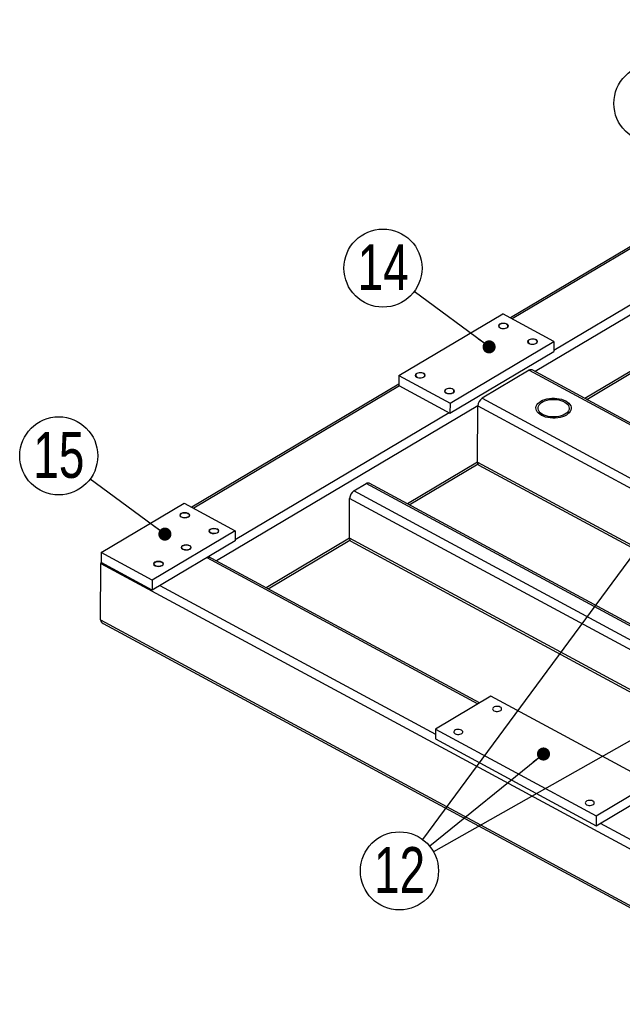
# Model space of a CAD drawing. Header units: millimetres. Extents: x 5 to 589, y 5 to 415.
# Tile 14 of 18: x 367 to 413, y 185 to 260. Entities that reach past the tile are written whole.
import ezdxf

# ---------------------------------------------------------------- set-up
doc = ezdxf.new("R2010")
doc.units = ezdxf.units.MM
doc.layers.add('NOTES', color=6, linetype='Continuous')
doc.layers.add('TRAIT-FINS', color=9, linetype='Continuous')
doc.layers.add('TRAIT-FORT', color=4, linetype='Continuous', lineweight=25)
doc.styles.add('SLDTEXTSTYLE0', font='TXT', dxfattribs={"width": 0.75})
doc.dimstyles.new('SLDDIMSTYLE8', dxfattribs={"dimtxt": 0.18, "dimasz": 1, "dimexe": 0, "dimexo": 0.0625, "dimgap": 0, "dimtad": 0, "dimtih": 1, "dimtoh": 1, "dimdec": 0, "dimrnd": 1e-09, "dimzin": 0, "dimdsep": 46, "dimtxsty": 'Standard', "dimblk1": 'DOT', "dimblk2": 'DOT', "dimsah": 1, "dimcen": 0.09, "dimadec": 0, "dimazin": 0, "dimtfac": 1, "dimtdec": 0, "dimtofl": 0, "dimtmove": 0, "dimatfit": 3, "dimldrblk": 'DOT', "dimfxl": 1, "dimfrac": 2, "dimtolj": 1, "dimtzin": 0, "dimarcsym": 0})

# ---------------------------------------------------------------- blocks, each defined once
blk = doc.blocks.new('SW_NOTE_28')
at = {"layer": 'NOTES', "color": 0}
blk.add_circle((-2.402, 1.768), 2.983, dxfattribs=at)
at = {"layer": 'NOTES', "color": 0, "insert": (-2.392, 3.587), "char_height": 3.5, "attachment_point": 2, "style": 'SLDTEXTSTYLE0'}
blk.add_mtext('13', dxfattribs=at)
blk = doc.blocks.new('SW_NOTE_29')
at = {"layer": 'NOTES', "color": 0}
blk.add_circle((-2.395, 1.778), 2.983, dxfattribs=at)
at = {"layer": 'NOTES', "color": 0, "insert": (-2.385, 3.596), "char_height": 3.5, "attachment_point": 2, "style": 'SLDTEXTSTYLE0'}
blk.add_mtext('14', dxfattribs=at)
blk = doc.blocks.new('_DOT')
at = {"color": 0, "linetype": 'ByBlock', "lineweight": -2}
blk.add_line((-0.5, 0), (-1, 0), dxfattribs=at)
at = {"color": 0, "linetype": 'ByBlock', "const_width": 0.5}
blk.add_lwpolyline([(-0.25, 0, 1), (0.25, 0, 1)], format="xyb", close=True, dxfattribs=at)
blk = doc.blocks.new('SW_NOTE_30')
at = {"layer": 'NOTES', "color": 0}
blk.add_circle((-2.401, 1.769), 2.983, dxfattribs=at)
at = {"layer": 'NOTES', "color": 0, "insert": (-2.392, 3.588), "char_height": 3.5, "attachment_point": 2, "style": 'SLDTEXTSTYLE0'}
blk.add_mtext('15', dxfattribs=at)
blk = doc.blocks.new('SW_NOTE_31')
at = {"layer": 'NOTES', "color": 0}
blk.add_circle((-2.317, -1.879), 2.983, dxfattribs=at)
at = {"layer": 'NOTES', "color": 0, "insert": (-2.307, -0.06), "char_height": 3.5, "attachment_point": 2, "style": 'SLDTEXTSTYLE0'}
blk.add_mtext('12', dxfattribs=at)

msp = doc.modelspace()

# ---------------------------------------------------------------- linework, layer by layer
at = {"layer": 'TRAIT-FINS', "lineweight": 18, "flags": 128}
for points in [[(403.589, 236.234), (403.502, 236.304), (403.469, 236.387), (403.495, 236.47), (403.575, 236.542), (403.697, 236.59), (403.843, 236.609), (403.991, 236.594), (404.118, 236.548), (404.205, 236.479), (404.238, 236.396), (404.213, 236.312), (404.133, 236.241), (404.01, 236.192), (403.864, 236.174), (403.716, 236.188), (403.589, 236.234)], [(405.821, 235.03), (405.735, 235.1), (405.702, 235.183), (405.727, 235.266), (405.807, 235.338), (405.93, 235.387), (406.076, 235.405), (406.224, 235.39), (406.351, 235.345), (406.437, 235.275), (406.471, 235.192), (406.445, 235.109), (406.365, 235.037), (406.243, 234.988), (406.096, 234.97), (405.948, 234.985), (405.821, 235.03)], [(397.237, 232.462), (397.15, 232.532), (397.117, 232.615), (397.142, 232.698), (397.223, 232.77), (397.345, 232.819), (397.491, 232.837), (397.639, 232.822), (397.766, 232.777), (397.853, 232.707), (397.886, 232.624), (397.861, 232.541), (397.781, 232.469), (397.658, 232.42), (397.512, 232.402), (397.364, 232.417), (397.237, 232.462)], [(399.469, 231.259), (399.383, 231.328), (399.35, 231.411), (399.375, 231.495), (399.455, 231.566), (399.578, 231.615), (399.724, 231.633), (399.872, 231.618), (399.999, 231.573), (400.085, 231.503), (400.119, 231.42), (400.093, 231.337), (400.013, 231.265), (399.891, 231.217), (399.744, 231.198), (399.596, 231.213), (399.469, 231.259)], [(379.769, 222.09), (379.855, 222.02), (379.889, 221.938), (379.863, 221.854), (379.783, 221.782), (379.661, 221.734), (379.514, 221.715), (379.366, 221.73), (379.239, 221.776), (379.153, 221.845), (379.12, 221.928), (379.145, 222.012), (379.225, 222.083), (379.348, 222.132), (379.494, 222.15), (379.642, 222.136), (379.769, 222.09)], [(382.001, 220.886), (382.088, 220.817), (382.121, 220.734), (382.096, 220.65), (382.016, 220.579), (381.893, 220.53), (381.747, 220.511), (381.599, 220.526), (381.472, 220.572), (381.385, 220.641), (381.352, 220.724), (381.378, 220.808), (381.458, 220.879), (381.58, 220.928), (381.726, 220.947), (381.874, 220.932), (382.001, 220.886)], [(379.884, 219.629), (379.971, 219.559), (380.004, 219.476), (379.978, 219.393), (379.898, 219.321), (379.776, 219.273), (379.629, 219.254), (379.482, 219.269), (379.355, 219.315), (379.268, 219.384), (379.235, 219.467), (379.26, 219.551), (379.34, 219.622), (379.463, 219.671), (379.609, 219.689), (379.757, 219.675), (379.884, 219.629)], [(377.767, 218.372), (377.853, 218.302), (377.886, 218.219), (377.861, 218.136), (377.781, 218.064), (377.658, 218.015), (377.512, 217.997), (377.364, 218.012), (377.237, 218.057), (377.151, 218.127), (377.117, 218.21), (377.143, 218.293), (377.223, 218.365), (377.345, 218.414), (377.492, 218.432), (377.64, 218.417), (377.767, 218.372)]]:
    msp.add_lwpolyline(points, dxfattribs=at)
at = {"layer": 'TRAIT-FORT', "lineweight": 25}
for p, q in [((450.27, 259.779), (407.715, 234.51)), ((446.898, 257.017), (406.284, 232.901)), ((415.294, 243.468), (404.398, 236.997)), ((415.35, 243.344), (404.536, 236.923)), ((395.87, 232.599), (403.81, 237.314)), ((407.717, 235.208), (403.81, 237.314)), ((399.777, 230.493), (407.717, 235.208)), ((407.717, 235.208), (407.714, 234.446)), ((399.774, 229.732), (407.714, 234.446)), ((414.327, 233.374), (410.083, 230.853)), ((410.221, 230.779), (414.355, 233.233)), ((395.87, 232.599), (395.867, 231.838)), ((395.87, 232.599), (399.777, 230.493)), ((405.823, 233.007), (402.224, 230.87)), ((405.823, 233.007), (416.985, 226.989)), ((417.111, 227.063), (406.041, 233.033)), ((395.868, 231.932), (380.048, 222.539)), ((395.923, 231.808), (380.187, 222.464)), ((395.867, 231.838), (399.774, 229.732)), ((402.224, 230.87), (413.74, 224.66)), ((401.905, 230.301), (381.935, 218.443)), ((399.777, 230.493), (399.774, 229.732)), ((401.887, 225.987), (401.905, 230.301)), ((401.905, 230.301), (446.974, 205.999)), ((399.718, 229.762), (383.365, 220.051)), ((401.887, 225.987), (396.521, 222.801)), ((396.66, 222.726), (401.915, 225.847)), ((401.887, 225.987), (443.159, 203.733)), ((401.986, 225.77), (443.014, 203.647)), ((392.426, 223.786), (393.379, 224.352)), ((437.667, 200.472), (393.379, 224.352)), ((437.793, 200.547), (393.596, 224.378)), ((436.714, 199.906), (392.426, 223.786)), ((373.109, 219.084), (379.461, 222.856)), ((379.461, 222.856), (383.368, 220.749)), ((392.095, 220.173), (392.107, 223.217)), ((436.06, 199.518), (392.107, 223.217)), ((383.368, 220.749), (377.016, 216.977)), ((383.368, 220.749), (383.365, 219.988)), ((383.365, 219.988), (377.013, 216.216)), ((392.095, 220.173), (385.733, 216.395)), ((385.872, 216.32), (392.123, 220.032)), ((424.913, 202.477), (392.095, 220.173)), ((392.193, 219.955), (424.768, 202.391)), ((373.109, 219.084), (373.106, 218.323)), ((377.016, 216.977), (373.109, 219.084)), ((373.073, 213.936), (373.09, 218.25)), ((373.09, 218.25), (427.229, 189.058)), ((377.013, 216.216), (373.106, 218.323)), ((381.195, 218.699), (401.901, 207.534)), ((402.027, 207.609), (381.586, 218.631)), ((377.016, 216.977), (377.013, 216.216)), ((377.595, 216.562), (398.655, 205.206)), ((373.073, 213.936), (427.212, 184.745)), ((373.277, 213.662), (427.205, 184.584)), ((402.892, 208.123), (398.657, 205.608)), ((415.171, 201.502), (402.892, 208.123)), ((398.657, 205.608), (398.654, 204.847)), ((398.657, 205.608), (410.936, 198.987)), ((398.654, 204.847), (410.933, 198.226)), ((410.936, 198.987), (415.171, 201.502)), ((410.933, 198.226), (415.168, 200.741)), ((410.936, 198.987), (410.933, 198.226)), ((411.25, 198.415), (422.782, 192.197))]:
    msp.add_line(p, q, dxfattribs=at)
at = {"layer": 'TRAIT-FORT', "lineweight": 25, "flags": 128}
for points in [[(403.602, 236.527), (403.546, 236.481), (403.514, 236.429), (403.509, 236.373), (403.533, 236.319), (403.582, 236.271), (403.654, 236.232), (403.741, 236.206), (403.838, 236.196), (403.936, 236.201), (404.027, 236.221), (404.105, 236.256), (404.162, 236.301), (404.194, 236.354), (404.198, 236.409), (404.175, 236.464), (404.125, 236.512), (404.054, 236.551), (403.966, 236.576), (403.869, 236.587), (403.771, 236.582), (403.68, 236.561), (403.602, 236.527)], [(405.835, 235.323), (405.778, 235.278), (405.746, 235.225), (405.742, 235.169), (405.765, 235.115), (405.815, 235.067), (405.886, 235.028), (405.974, 235.003), (406.071, 234.992), (406.169, 234.997), (406.26, 235.018), (406.337, 235.052), (406.394, 235.097), (406.426, 235.15), (406.431, 235.206), (406.407, 235.26), (406.358, 235.308), (406.286, 235.347), (406.198, 235.372), (406.102, 235.383), (406.004, 235.378), (405.912, 235.357), (405.835, 235.323)], [(397.25, 232.755), (397.193, 232.71), (397.161, 232.657), (397.157, 232.601), (397.181, 232.547), (397.23, 232.499), (397.302, 232.46), (397.389, 232.435), (397.486, 232.424), (397.584, 232.429), (397.675, 232.45), (397.753, 232.484), (397.81, 232.529), (397.842, 232.582), (397.846, 232.638), (397.823, 232.692), (397.773, 232.74), (397.702, 232.779), (397.614, 232.804), (397.517, 232.815), (397.419, 232.81), (397.328, 232.789), (397.25, 232.755)], [(399.483, 231.551), (399.426, 231.506), (399.394, 231.453), (399.39, 231.398), (399.413, 231.343), (399.463, 231.295), (399.534, 231.256), (399.622, 231.231), (399.719, 231.22), (399.817, 231.225), (399.908, 231.246), (399.985, 231.28), (400.042, 231.326), (400.074, 231.378), (400.079, 231.434), (400.055, 231.488), (400.006, 231.536), (399.934, 231.575), (399.846, 231.601), (399.75, 231.611), (399.652, 231.606), (399.56, 231.586), (399.483, 231.551)], [(408.666, 229.584), (408.524, 229.511), (408.366, 229.451), (408.193, 229.403), (408.01, 229.371), (407.821, 229.353), (407.629, 229.35), (407.438, 229.364), (407.252, 229.392), (407.076, 229.435), (406.911, 229.492), (406.763, 229.561), (406.633, 229.642), (406.525, 229.732), (406.441, 229.829), (406.382, 229.933), (406.35, 230.04), (406.345, 230.149), (406.367, 230.257), (406.416, 230.362), (406.491, 230.461), (406.591, 230.554), (406.713, 230.638), (406.854, 230.711), (407.013, 230.771), (407.186, 230.819), (407.368, 230.851), (407.558, 230.869), (407.75, 230.872), (407.941, 230.859), (408.126, 230.83), (408.303, 230.787), (408.467, 230.73), (408.616, 230.661), (408.745, 230.581), (408.853, 230.49), (408.938, 230.393), (408.997, 230.289), (409.029, 230.182), (409.034, 230.073), (409.012, 229.965), (408.963, 229.86), (408.887, 229.761), (408.788, 229.668), (408.666, 229.584)], [(408.616, 230.661), (408.745, 230.581), (408.853, 230.49), (408.938, 230.393), (408.997, 230.289), (409.029, 230.182), (409.034, 230.073), (409.012, 229.965), (408.963, 229.86), (408.887, 229.761), (408.788, 229.668), (408.666, 229.584), (408.524, 229.511), (408.366, 229.451), (408.193, 229.403), (408.01, 229.371), (407.821, 229.353), (407.629, 229.35), (407.438, 229.364), (407.252, 229.392), (407.076, 229.435), (406.911, 229.492), (406.763, 229.561), (406.633, 229.642), (406.525, 229.732), (406.441, 229.829), (406.382, 229.933), (406.35, 230.04), (406.345, 230.149), (406.367, 230.257), (406.416, 230.362), (406.491, 230.461), (406.591, 230.554), (406.713, 230.638), (406.854, 230.711), (407.013, 230.771), (407.186, 230.819), (407.368, 230.851), (407.558, 230.869), (407.75, 230.872), (407.941, 230.859), (408.126, 230.83), (408.303, 230.787), (408.467, 230.73), (408.616, 230.661)], [(408.554, 229.645), (408.419, 229.576), (408.267, 229.519), (408.101, 229.477), (407.925, 229.449), (407.744, 229.437), (407.561, 229.441), (407.382, 229.46), (407.21, 229.495), (407.049, 229.544), (406.903, 229.606), (406.775, 229.681), (406.669, 229.765), (406.587, 229.857), (406.53, 229.956), (406.501, 230.058), (406.5, 230.161), (406.526, 230.263), (406.58, 230.362), (406.66, 230.454), (406.764, 230.539), (406.89, 230.613), (407.034, 230.676), (407.194, 230.726), (407.365, 230.761), (407.544, 230.781), (407.726, 230.785), (407.908, 230.774), (408.084, 230.746), (408.251, 230.704), (408.405, 230.649), (408.542, 230.58), (408.66, 230.501), (408.754, 230.412), (408.823, 230.316), (408.866, 230.216), (408.882, 230.113), (408.869, 230.01), (408.829, 229.909), (408.762, 229.813), (408.67, 229.724), (408.554, 229.645)], [(379.742, 222.074), (379.803, 222.03), (379.84, 221.979), (379.85, 221.923), (379.832, 221.868), (379.787, 221.819), (379.719, 221.779), (379.634, 221.751), (379.538, 221.738), (379.439, 221.741), (379.346, 221.759), (379.266, 221.791), (379.205, 221.835), (379.168, 221.887), (379.158, 221.943), (379.177, 221.997), (379.222, 222.047), (379.289, 222.087), (379.375, 222.115), (379.47, 222.128), (379.569, 222.125), (379.662, 222.107), (379.742, 222.074)], [(381.975, 220.87), (382.036, 220.827), (382.073, 220.775), (382.082, 220.719), (382.064, 220.665), (382.019, 220.615), (381.951, 220.575), (381.866, 220.547), (381.77, 220.534), (381.672, 220.537), (381.579, 220.555), (381.498, 220.588), (381.437, 220.631), (381.4, 220.683), (381.391, 220.739), (381.409, 220.793), (381.454, 220.843), (381.522, 220.883), (381.607, 220.911), (381.703, 220.924), (381.801, 220.921), (381.894, 220.903), (381.975, 220.87)], [(379.857, 219.613), (379.919, 219.569), (379.955, 219.518), (379.965, 219.462), (379.947, 219.407), (379.902, 219.358), (379.834, 219.318), (379.749, 219.29), (379.653, 219.277), (379.555, 219.28), (379.461, 219.298), (379.381, 219.33), (379.32, 219.374), (379.283, 219.426), (379.273, 219.481), (379.292, 219.536), (379.337, 219.586), (379.405, 219.626), (379.49, 219.654), (379.585, 219.667), (379.684, 219.664), (379.777, 219.646), (379.857, 219.613)], [(377.74, 218.356), (377.801, 218.312), (377.838, 218.26), (377.848, 218.205), (377.829, 218.15), (377.784, 218.101), (377.717, 218.06), (377.631, 218.033), (377.536, 218.02), (377.437, 218.022), (377.344, 218.041), (377.264, 218.073), (377.203, 218.117), (377.166, 218.169), (377.156, 218.224), (377.175, 218.279), (377.219, 218.328), (377.287, 218.369), (377.372, 218.396), (377.468, 218.409), (377.567, 218.407), (377.66, 218.388), (377.74, 218.356)], [(403.134, 207.002), (403.215, 206.97), (403.308, 206.951), (403.406, 206.949), (403.502, 206.962), (403.587, 206.989), (403.655, 207.03), (403.7, 207.079), (403.718, 207.134), (403.709, 207.189), (403.672, 207.241), (403.611, 207.285), (403.53, 207.317), (403.437, 207.336), (403.339, 207.339), (403.243, 207.326), (403.158, 207.298), (403.09, 207.258), (403.045, 207.208), (403.027, 207.153), (403.036, 207.098), (403.073, 207.046), (403.134, 207.002)], [(400.17, 205.242), (400.251, 205.21), (400.344, 205.191), (400.442, 205.188), (400.538, 205.202), (400.623, 205.229), (400.691, 205.27), (400.736, 205.319), (400.754, 205.374), (400.745, 205.429), (400.708, 205.481), (400.647, 205.525), (400.566, 205.557), (400.473, 205.576), (400.375, 205.578), (400.279, 205.565), (400.194, 205.538), (400.126, 205.497), (400.081, 205.448), (400.063, 205.393), (400.072, 205.338), (400.109, 205.286), (400.17, 205.242)], [(410.217, 199.825), (410.297, 199.793), (410.39, 199.774), (410.489, 199.771), (410.584, 199.784), (410.669, 199.812), (410.737, 199.852), (410.782, 199.902), (410.801, 199.957), (410.791, 200.012), (410.754, 200.064), (410.693, 200.108), (410.613, 200.14), (410.519, 200.159), (410.421, 200.161), (410.325, 200.148), (410.24, 200.121), (410.172, 200.08), (410.127, 200.031), (410.109, 199.976), (410.119, 199.921), (410.155, 199.869), (410.217, 199.825)]]:
    msp.add_lwpolyline(points, dxfattribs=at)
at = {"layer": 'TRAIT-FORT', "lineweight": 25}
for centre, radius, start, end in [((405.954, 232.829), 0.221, 67.01739, 126.43545), ((402.625, 230.271), 0.721, 123.81699, 177.62902), ((402.116, 225.959), 0.23, 173.02987, 235.69142), ((393.51, 224.174), 0.221, 67.01739, 126.43545), ((392.827, 223.187), 0.721, 123.81699, 177.62902), ((392.323, 220.145), 0.23, 173.02987, 235.69142)]:
    msp.add_arc(centre, radius, start, end, dxfattribs=at)
for centre, start_param, end_param in [((373.742, 218.258), 2.908031, 3.127239), ((373.742, 218.258), 2.908031, 3.127239), ((381.137, 218.349), 0.800119, 1.401189), ((381.137, 218.349), 0.800119, 1.401189), ((373.725, 213.944), 3.127239, 3.941712), ((373.725, 213.944), 3.127239, 3.941712)]:
    msp.add_ellipse(centre, major_axis=(0.652, 0.013), ratio=0.583097, start_param=start_param, end_param=end_param, dxfattribs=at)

# ---------------------------------------------------------------- block references
at = {"layer": 'NOTES'}
for name, p in [('SW_NOTE_28', (417.685, 251.619)), ('SW_NOTE_29', (397.049, 239.031)), ('SW_NOTE_30', (372.275, 224.7)), ('SW_NOTE_31', (398.228, 196.65))]:
    msp.add_blockref(name, p, dxfattribs=at)

# ---------------------------------------------------------------- leaders
for points in [[(480.14, 242.325), (398.509, 196.237)], [(402.762, 234.791), (397.049, 239.031)], [(418.154, 224.919), (397.683, 197.171)], [(377.988, 220.492), (372.275, 224.7)], [(406.919, 203.698), (398.228, 196.65)]]:
    msp.add_leader(points, dimstyle='SLDDIMSTYLE8', dxfattribs=at)

doc.saveas('drawing.dxf')
